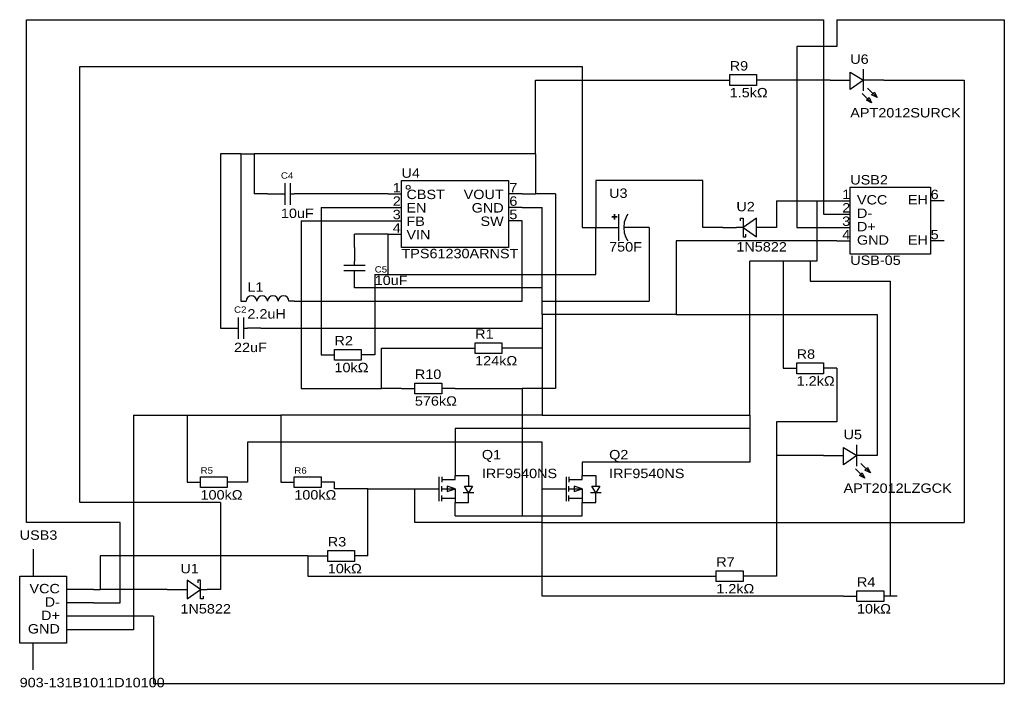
# Model space of a CAD drawing. Header units: millimetres. Extents: x 17 to 203, y 67 to 193.
import ezdxf
from ezdxf.enums import TextEntityAlignment as Align

# ---------------------------------------------------------------- set-up
doc = ezdxf.new("R2010")
doc.units = ezdxf.units.MM
doc.header["$MEASUREMENT"] = 0
doc.styles.get("Standard").update_dxf_attribs({"font": 'arial.ttf'})

msp = doc.modelspace()

# ---------------------------------------------------------------- linework, layer by layer
at = {"color": 1, "true_color": 0x008800}
for points in [[(17.78, 97.79), (17.78, 193.04)], [(17.78, 193.04), (168.91, 193.04)], [(168.91, 193.04), (168.91, 156.21)], [(171.45, 193.04), (203.2, 193.04)], [(171.45, 193.04), (171.45, 187.96)], [(203.2, 193.04), (203.2, 67.31)], [(171.45, 187.96), (163.83, 187.96)], [(163.83, 187.96), (163.83, 153.67)], [(27.94, 101.6), (27.94, 184.15)], [(27.94, 184.15), (123.19, 184.15)], [(123.19, 184.15), (123.19, 153.67)], [(114.3, 167.64), (114.3, 181.61)], [(114.3, 181.61), (148.59, 181.61)], [(170.18, 181.61), (158.75, 181.61)], [(180.34, 181.61), (195.58, 181.61)], [(195.58, 181.61), (195.58, 97.79)], [(58.42, 167.64), (54.61, 167.64)], [(54.61, 167.64), (54.61, 134.62)], [(58.42, 167.64), (60.96, 167.64)], [(58.42, 167.64), (58.42, 139.7)], [(114.3, 167.64), (60.96, 167.64)], [(60.96, 167.64), (60.96, 160.02)], [(114.3, 167.64), (114.3, 160.02)], [(146.05, 162.56), (125.73, 162.56)], [(125.73, 162.56), (125.73, 153.67)], [(146.05, 153.67), (146.05, 162.56)], [(63.5, 160.02), (60.96, 160.02)], [(86.36, 160.02), (71.12, 160.02)], [(111.76, 160.02), (114.3, 160.02)], [(118.11, 160.02), (114.3, 160.02)], [(118.11, 160.02), (118.11, 123.19)], [(160.02, 158.75), (160.02, 153.67)], [(160.02, 158.75), (167.64, 158.75)], [(167.64, 158.75), (167.64, 147.32)], [(167.64, 158.75), (171.45, 158.75)], [(73.66, 157.48), (73.66, 129.54)], [(73.66, 157.48), (86.36, 157.48)], [(111.76, 157.48), (115.57, 157.48)], [(115.57, 142.24), (115.57, 157.48)], [(168.91, 156.21), (171.45, 156.21)], [(69.85, 154.94), (69.85, 123.19)], [(69.85, 154.94), (86.36, 154.94)], [(111.76, 139.7), (111.76, 154.94)], [(123.19, 153.67), (125.73, 153.67)], [(125.73, 144.78), (125.73, 153.67)], [(135.89, 153.67), (135.89, 139.7)], [(149.86, 153.67), (146.05, 153.67)], [(163.83, 153.67), (171.45, 153.67)], [(86.36, 152.4), (80.01, 152.4)], [(80.01, 149.86), (80.01, 152.4)], [(86.36, 144.78), (86.36, 152.4)], [(140.97, 151.13), (140.97, 137.16)], [(171.45, 151.13), (140.97, 151.13)], [(161.29, 147.32), (154.94, 147.32)], [(154.94, 118.11), (154.94, 147.32)], [(166.37, 147.32), (161.29, 147.32)], [(161.29, 147.32), (161.29, 127)], [(167.64, 147.32), (166.37, 147.32)], [(166.37, 147.32), (166.37, 143.51)], [(83.82, 144.78), (86.36, 144.78)], [(83.82, 144.78), (83.82, 129.54)], [(86.36, 144.78), (125.73, 144.78)], [(115.57, 142.24), (80.01, 142.24)], [(115.57, 139.7), (115.57, 142.24)], [(166.37, 143.51), (181.61, 143.51)], [(181.61, 83.82), (181.61, 143.51)], [(68.58, 139.7), (111.76, 139.7)], [(115.57, 137.16), (115.57, 139.7)], [(115.57, 139.7), (135.89, 139.7)], [(115.57, 137.16), (115.57, 134.62)], [(140.97, 137.16), (115.57, 137.16)], [(140.97, 137.16), (179.07, 137.16)], [(179.07, 137.16), (179.07, 110.49)], [(62.23, 134.62), (115.57, 134.62)], [(115.57, 134.62), (115.57, 130.81)], [(85.09, 123.19), (85.09, 130.81)], [(85.09, 130.81), (100.33, 130.81)], [(115.57, 130.81), (110.49, 130.81)], [(115.57, 130.81), (115.57, 118.11)], [(171.45, 127), (171.45, 116.84)], [(69.85, 123.19), (85.09, 123.19)], [(88.9, 123.19), (85.09, 123.19)], [(99.06, 123.19), (111.76, 123.19)], [(118.11, 123.19), (111.76, 123.19)], [(111.76, 123.19), (111.76, 99.06)], [(38.1, 118.11), (48.26, 118.11)], [(38.1, 118.11), (38.1, 77.47)], [(48.26, 118.11), (66.04, 118.11)], [(48.26, 118.11), (48.26, 105.41)], [(115.57, 118.11), (66.04, 118.11)], [(66.04, 118.11), (66.04, 105.41)], [(115.57, 118.11), (154.94, 118.11)], [(154.94, 118.11), (154.94, 115.57)], [(160.02, 116.84), (160.02, 110.49)], [(171.45, 116.84), (160.02, 116.84)], [(154.94, 115.57), (99.06, 115.57)], [(99.06, 115.57), (99.06, 109.22)], [(154.94, 115.57), (154.94, 109.22)], [(115.57, 113.03), (59.69, 113.03)], [(59.69, 113.03), (59.69, 105.41)], [(115.57, 104.14), (115.57, 113.03)], [(160.02, 110.49), (160.02, 87.63)], [(168.91, 110.49), (160.02, 110.49)], [(154.94, 109.22), (123.19, 109.22)], [(59.69, 105.41), (58.42, 105.41)], [(76.2, 104.14), (76.2, 105.41)], [(82.55, 104.14), (76.2, 104.14)], [(82.55, 104.14), (91.44, 104.14)], [(82.55, 91.44), (82.55, 104.14)], [(91.44, 97.79), (91.44, 104.14)], [(115.57, 97.79), (115.57, 104.14)], [(54.61, 101.6), (27.94, 101.6)], [(54.61, 101.6), (54.61, 85.09)], [(99.06, 99.06), (111.76, 99.06)], [(111.76, 99.06), (123.19, 99.06)], [(35.56, 97.79), (17.78, 97.79)], [(35.56, 82.55), (35.56, 97.79)], [(115.57, 97.79), (91.44, 97.79)], [(115.57, 83.82), (115.57, 97.79)], [(115.57, 97.79), (195.58, 97.79)], [(71.12, 91.44), (31.75, 91.44)], [(31.75, 91.44), (31.75, 85.09)], [(71.12, 91.44), (72.39, 91.44)], [(71.12, 91.44), (71.12, 87.63)], [(71.12, 87.63), (146.05, 87.63)], [(160.02, 87.63), (156.21, 87.63)], [(30.48, 85.09), (31.75, 85.09)], [(44.45, 85.09), (31.75, 85.09)], [(30.48, 82.55), (35.56, 82.55)], [(172.72, 83.82), (115.57, 83.82)], [(182.88, 83.82), (181.61, 83.82)], [(41.91, 80.01), (30.48, 80.01)], [(41.91, 80.01), (41.91, 67.31)], [(38.1, 77.47), (30.48, 77.47)], [(41.91, 67.31), (203.2, 67.31)]]:
    msp.add_lwpolyline(points, dxfattribs=at)
at = {"color": 1, "true_color": 0xa00000}
for points in [[(173.99, 183.13), (176.53, 181.61), (173.99, 179.83)], [(151.13, 182.63), (156.21, 182.63), (156.21, 180.59), (151.13, 180.59)], [(179.07, 178.31), (178.05, 178.82), (178.56, 179.32)], [(178.05, 177.29), (177.04, 177.8), (177.55, 178.31)], [(88.9, 162.56), (109.22, 162.56), (109.22, 149.86), (88.9, 149.86)], [(173.99, 161.29), (189.23, 161.29), (189.23, 148.59), (173.99, 148.59)], [(128.78, 155.7), (129.79, 155.7), (129.79, 155.68), (128.78, 155.68)], [(129.29, 156.21), (129.31, 156.21), (129.31, 155.19), (129.29, 155.19)], [(156.21, 155.45), (153.67, 153.67), (156.21, 151.89)], [(102.87, 131.83), (107.95, 131.83), (107.95, 129.79), (102.87, 129.79)], [(76.2, 130.56), (81.28, 130.56), (81.28, 128.52), (76.2, 128.52)], [(163.83, 128.02), (168.91, 128.02), (168.91, 125.98), (163.83, 125.98)], [(91.44, 124.21), (96.52, 124.21), (96.52, 122.17), (91.44, 122.17)], [(172.72, 112.01), (175.26, 110.49), (172.72, 108.71)], [(50.8, 106.43), (55.88, 106.43), (55.88, 104.39), (50.8, 104.39)], [(68.58, 106.43), (73.66, 106.43), (73.66, 104.39), (68.58, 104.39)], [(176.78, 106.17), (175.77, 106.68), (176.28, 107.19)], [(177.8, 107.19), (176.78, 107.7), (177.29, 108.2)], [(99.06, 104.14), (97.54, 104.65), (97.54, 103.63)], [(101.6, 103.38), (100.84, 104.65), (102.36, 104.65)], [(123.19, 104.14), (121.67, 104.65), (121.67, 103.63)], [(125.73, 103.38), (124.97, 104.65), (126.49, 104.65)], [(74.93, 92.46), (80.01, 92.46), (80.01, 90.42), (74.93, 90.42)], [(148.59, 88.65), (153.67, 88.65), (153.67, 86.61), (148.59, 86.61)], [(16.51, 87.63), (25.4, 87.63), (25.4, 74.93), (16.51, 74.93)], [(48.26, 83.31), (50.8, 85.09), (48.26, 86.87)], [(175.26, 84.84), (180.34, 84.84), (180.34, 82.8), (175.26, 82.8)]]:
    msp.add_lwpolyline(points, close=True, dxfattribs=at)
for points in [[(176.53, 179.58), (176.53, 183.64)], [(177.29, 180.09), (179.07, 178.31)], [(176.28, 179.07), (178.05, 177.29)], [(66.8, 162.05), (66.8, 157.99)], [(67.82, 162.05), (67.82, 157.99)], [(66.04, 160.02), (66.8, 160.02)], [(67.82, 160.02), (68.58, 160.02)], [(130.05, 156.21), (130.05, 151.13)], [(153.16, 154.94), (153.16, 155.45), (153.67, 155.45), (153.67, 151.89), (154.18, 151.89), (154.18, 152.4)], [(153.67, 153.67), (152.4, 153.67)], [(157.48, 153.67), (156.21, 153.67)], [(77.98, 146.56), (82.04, 146.56)], [(80.01, 146.56), (80.01, 147.32)], [(77.98, 145.54), (82.04, 145.54)], [(80.01, 144.78), (80.01, 145.54)], [(57.91, 136.65), (57.91, 132.59)], [(58.93, 136.65), (58.93, 132.59)], [(57.15, 134.62), (57.91, 134.62)], [(58.93, 134.62), (59.69, 134.62)], [(175.26, 108.46), (175.26, 112.52)], [(176.02, 108.97), (177.8, 107.19)], [(96.01, 106.43), (96.01, 101.85)], [(96.52, 105.92), (99.06, 105.92), (99.06, 106.68), (101.6, 106.68), (101.6, 104.65)], [(96.52, 106.43), (96.52, 105.41)], [(120.14, 106.43), (120.14, 101.85)], [(120.65, 105.92), (123.19, 105.92), (123.19, 106.68), (125.73, 106.68), (125.73, 104.65)], [(120.65, 106.43), (120.65, 105.41)], [(175.01, 107.95), (176.78, 106.17)], [(96.52, 103.63), (96.52, 104.65)], [(120.65, 103.63), (120.65, 104.65)], [(93.98, 104.14), (96.01, 104.14)], [(96.52, 104.14), (99.06, 104.14), (99.06, 101.6), (101.6, 101.6), (101.6, 103.38)], [(96.52, 101.85), (96.52, 102.87)], [(102.62, 103.38), (102.11, 103.38), (101.09, 103.38), (100.58, 103.38)], [(118.11, 104.14), (120.14, 104.14)], [(120.65, 104.14), (123.19, 104.14), (123.19, 101.6), (125.73, 101.6), (125.73, 103.38)], [(120.65, 101.85), (120.65, 102.87)], [(126.75, 103.38), (126.24, 103.38), (125.22, 103.38), (124.71, 103.38)], [(99.06, 102.36), (96.52, 102.36)], [(123.19, 102.36), (120.65, 102.36)], [(51.31, 83.82), (51.31, 83.31), (50.8, 83.31), (50.8, 86.87), (50.29, 86.87), (50.29, 86.36)], [(46.99, 85.09), (48.26, 85.09)], [(50.8, 85.09), (52.07, 85.09)]]:
    msp.add_lwpolyline(points, dxfattribs=at)
at = {"color": 1, "true_color": 0x880000}
for points in [[(148.59, 181.61), (151.13, 181.61)], [(158.75, 181.61), (156.21, 181.61)], [(170.18, 181.61), (173.99, 181.61)], [(180.34, 181.61), (176.53, 181.61)], [(63.5, 160.02), (66.04, 160.02)], [(71.12, 160.02), (68.58, 160.02)], [(86.36, 160.02), (88.9, 160.02)], [(111.76, 160.02), (109.22, 160.02)], [(171.45, 158.75), (173.99, 158.75)], [(191.77, 158.75), (189.23, 158.75)], [(86.36, 157.48), (88.9, 157.48)], [(111.76, 157.48), (109.22, 157.48)], [(171.45, 156.21), (173.99, 156.21)], [(86.36, 154.94), (88.9, 154.94)], [(111.76, 154.94), (109.22, 154.94)], [(125.73, 153.67), (130.05, 153.67)], [(135.89, 153.67), (131.06, 153.67)], [(149.86, 153.67), (152.4, 153.67)], [(160.02, 153.67), (157.48, 153.67)], [(171.45, 153.67), (173.99, 153.67)], [(86.36, 152.4), (88.9, 152.4)], [(80.01, 149.86), (80.01, 147.32)], [(171.45, 151.13), (173.99, 151.13)], [(191.77, 151.13), (189.23, 151.13)], [(80.01, 142.24), (80.01, 144.78)], [(58.42, 139.7), (59.44, 139.7)], [(68.58, 139.7), (67.56, 139.7)], [(54.61, 134.62), (57.15, 134.62)], [(62.23, 134.62), (59.69, 134.62)], [(100.33, 130.81), (102.87, 130.81)], [(110.49, 130.81), (107.95, 130.81)], [(73.66, 129.54), (76.2, 129.54)], [(83.82, 129.54), (81.28, 129.54)], [(161.29, 127), (163.83, 127)], [(171.45, 127), (168.91, 127)], [(88.9, 123.19), (91.44, 123.19)], [(99.06, 123.19), (96.52, 123.19)], [(168.91, 110.49), (172.72, 110.49)], [(179.07, 110.49), (175.26, 110.49)], [(99.06, 109.22), (99.06, 106.68)], [(123.19, 109.22), (123.19, 106.68)], [(48.26, 105.41), (50.8, 105.41)], [(58.42, 105.41), (55.88, 105.41)], [(66.04, 105.41), (68.58, 105.41)], [(76.2, 105.41), (73.66, 105.41)], [(91.44, 104.14), (93.98, 104.14)], [(115.57, 104.14), (118.11, 104.14)], [(99.06, 99.06), (99.06, 101.6)], [(123.19, 99.06), (123.19, 101.6)], [(19.05, 92.71), (19.05, 87.63)], [(72.39, 91.44), (74.93, 91.44)], [(82.55, 91.44), (80.01, 91.44)], [(146.05, 87.63), (148.59, 87.63)], [(156.21, 87.63), (153.67, 87.63)], [(30.48, 85.09), (25.4, 85.09)], [(44.45, 85.09), (46.99, 85.09)], [(54.61, 85.09), (52.07, 85.09)], [(30.48, 82.55), (25.4, 82.55)], [(172.72, 83.82), (175.26, 83.82)], [(182.88, 83.82), (180.34, 83.82)], [(30.48, 80.01), (25.4, 80.01)], [(30.48, 77.47), (25.4, 77.47)], [(19.05, 69.85), (19.05, 74.93)]]:
    msp.add_lwpolyline(points, dxfattribs=at)
at = {"color": 1, "lineweight": 0, "true_color": 0xa00000}
msp.add_circle((90.17, 161.29), 0.381, dxfattribs=at)
at = {"color": 1, "true_color": 0xa00000}
for centre, radius, start, end in [((135.2, 153.81), 4.14, 144.6126, 181.9889), ((135.15, 153.51), 4.09, 177.7601, 215.6383), ((60.45, 139.7), 1.02, 359.7135, 539.7135), ((62.48, 139.7), 1.02, 359.7135, 539.7135), ((64.52, 139.7), 1.02, 359.7135, 539.7135), ((66.55, 139.7), 1.02, 359.7135, 539.7135)]:
    msp.add_arc(centre, radius, start, end, dxfattribs=at)

# ---------------------------------------------------------------- texts
at = {"color": 1, "true_color": 0x000080, "width": 1.1}
for s, height, p in [('R9', 1.778, (151.13, 182.88)), ('U6', 1.778, (173.99, 184.15)), ('U4', 1.778, (88.9, 162.56)), ('C4', 1.2, (66.04, 162.56)), ('USB2', 1.778, (173.99, 161.29)), ('U3', 1.778, (128.27, 158.75)), ('U2', 1.778, (152.4, 156.21)), ('C5', 1.2, (83.82, 144.78)), ('L1', 1.778, (59.69, 140.97)), ('C2', 1.2, (57.15, 137.16)), ('R2', 1.778, (76.2, 130.81)), ('R1', 1.778, (102.87, 132.08)), ('R8', 1.778, (163.83, 128.27)), ('R10', 1.778, (91.44, 124.46)), ('U5', 1.778, (172.72, 113.03)), ('Q1', 1.778, (104.14, 109.22)), ('Q2', 1.778, (128.27, 109.22)), ('R5', 1.2, (50.8, 106.68)), ('R6', 1.2, (68.58, 106.68)), ('USB3', 1.778, (16.51, 93.98)), ('R3', 1.778, (74.93, 92.71)), ('U1', 1.778, (46.99, 87.63)), ('R7', 1.778, (148.59, 88.9)), ('R4', 1.778, (175.26, 85.09))]:
    msp.add_text(s, height=height, dxfattribs=at).set_placement(p, align=Align.BOTTOM_LEFT)
at = {"color": 1, "true_color": 0x0000ff, "width": 1.1}
for s, p in [('1.5kΩ', (151.13, 177.8)), ('APT2012SURCK', (173.99, 173.99)), ('10uF', (66.04, 154.94)), ('TPS61230ARNST', (88.9, 147.32)), ('750F', (128.27, 148.59)), ('1N5822', (152.4, 148.59)), ('USB-05', (173.99, 146.05)), ('10uF', (83.82, 142.24)), ('2.2uH', (59.69, 135.89)), ('22uF', (57.15, 129.54)), ('124kΩ', (102.87, 127)), ('10kΩ', (76.2, 125.73)), ('1.2kΩ', (163.83, 123.19)), ('576kΩ', (91.44, 119.38)), ('IRF9540NS', (104.14, 105.66)), ('IRF9540NS', (128.27, 105.66)), ('APT2012LZGCK', (172.72, 102.87)), ('100kΩ', (50.8, 101.6)), ('100kΩ', (68.58, 101.6)), ('10kΩ', (74.93, 87.63)), ('1.2kΩ', (148.59, 83.82)), ('1N5822', (46.99, 80.01)), ('10kΩ', (175.26, 80.01)), ('903-131B1011D10100', (16.51, 66.04))]:
    msp.add_text(s, height=1.778, dxfattribs=at).set_placement(p, align=Align.BOTTOM_LEFT)
at = {"color": 1, "true_color": 0x000000, "width": 1.1}
for s, height, p in [('1', 1.78, (88.77, 159.79)), ('VOUT', 1.778, (108.28, 158.52)), ('1', 1.78, (173.99, 158.52)), ('2', 1.78, (88.77, 157.25)), ('EH', 1.778, (188.72, 157.5)), ('3', 1.78, (88.77, 154.71)), ('GND', 1.778, (108.28, 155.98)), ('2', 1.78, (173.99, 155.98)), ('SW', 1.778, (108.28, 153.44)), ('3', 1.78, (173.99, 153.44)), ('4', 1.78, (88.77, 152.17)), ('4', 1.78, (173.99, 150.9)), ('EH', 1.778, (188.72, 149.88)), ('VCC', 1.778, (24.13, 83.84)), ('D-', 1.778, (24.13, 81.3)), ('D+', 1.778, (24.13, 78.76)), ('GND', 1.778, (24.13, 76.22))]:
    msp.add_text(s, height=height, dxfattribs=at).set_placement(p, align=Align.BOTTOM_RIGHT)
for s, height, p in [('CBST', 1.778, (89.84, 158.52)), ('7', 1.78, (109.35, 159.79)), ('6', 1.78, (189.23, 158.52)), ('6', 1.78, (109.35, 157.25)), ('VCC', 1.778, (175.26, 157.5)), ('EN', 1.778, (89.84, 155.98)), ('5', 1.78, (109.35, 154.71)), ('D-', 1.778, (175.26, 154.96)), ('FB', 1.778, (89.84, 153.44)), ('VIN', 1.778, (89.84, 150.9)), ('D+', 1.778, (175.26, 152.42)), ('5', 1.78, (189.23, 150.9)), ('GND', 1.778, (175.26, 149.88))]:
    msp.add_text(s, height=height, dxfattribs=at).set_placement(p, align=Align.BOTTOM_LEFT)

doc.saveas('drawing.dxf')
